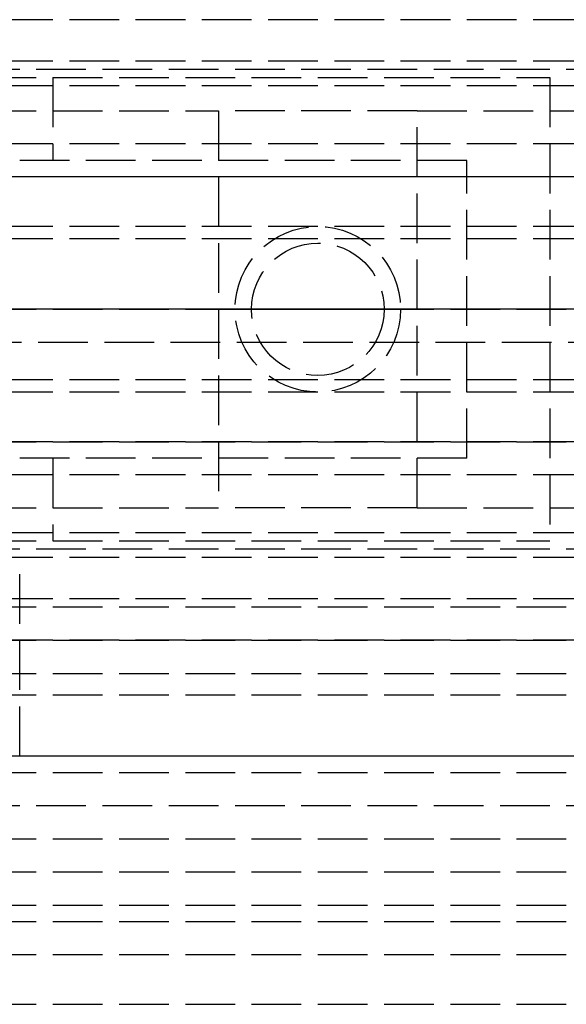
# Model space of a CAD drawing. Header units: millimetres. Extents: x 0 to 2050, y -94 to 94.
# Tile 7 of 16: x 19 to 36, y -21 to 9. Entities that reach past the tile are written whole.
import ezdxf

# ---------------------------------------------------------------- set-up
doc = ezdxf.new("R2010")
doc.units = ezdxf.units.MM
doc.header["$LTSCALE"] = 10
doc.linetypes.add('ALLCAD_Strich', pattern=[0.2, 0.15, -0.05])
doc.layers.add('BESCH_KONT_sich_schn_ansi_2d', color=40, linetype='Continuous')
doc.layers.add('BESCH_KONT_sich_schn_grun_2d', color=10, linetype='Continuous')

msp = doc.modelspace()

# ---------------------------------------------------------------- linework, layer by layer
at = {"layer": 'BESCH_KONT_sich_schn_ansi_2d', "linetype": 'ALLCAD_Strich'}
for p, q in [((0, 0, 2360), (2050, 0, 2360)), ((2050, 0, 2410), (0, 0, 2410)), ((0, 0, 2298.5), (965, 0, 2298.5)), ((2050, 0, 2353.5), (0, 0, 2353.5)), ((2050, 0, 2354), (0, 0, 2354)), ((0, 0, 2351), (2050, 0, 2351)), ((0, 0, 2351.5), (2050, 0, 2351.5)), ((0, 0, 2345), (2050, 0, 2345)), ((80.5, 0, 2299.5), (0, 0, 2299.5)), ((0, 0, 2299), (80.5, 0, 2299)), ((0, 0, 2299.5), (2020, 0, 2299.5)), ((0, 0, 2333), (2020, 0, 2333)), ((0, 0, 2336), (2020, 0, 2336)), ((0, 0, 2339.5), (2020, 0, 2339.5)), ((0, 0, 2343.5), (2020, 0, 2343.5)), ((0, 0, 2342.5), (2020, 0, 2342.5)), ((0, 0, 2344), (2020, 0, 2344)), ((0, 0, 2301), (2020, 0, 2301)), ((0, 0, 2302.5), (2020, 0, 2302.5)), ((2020, 0, 2341.5), (0, 0, 2341.5)), ((2020, 0, 2340.5), (0, 0, 2340.5)), ((0, 0, 2347), (2020, 0, 2347)), ((0, 0, 2335), (2020, 0, 2335)), ((0, 0, 2336.45), (2020, 0, 2336.45)), ((0, 0, 2334.5), (2020, 0, 2334.5)), ((80, 0, 2307), (0.5, 0, 2307)), ((965, 0, 2296), (2, 0, 2296)), ((965, 0, 2254), (2, 0, 2254)), ((963, 0, 9), (2, 0, 9)), ((130, 0, 2274), (2, 0, 2274)), ((130, 0, 2275), (2, 0, 2275)), ((130, 0, 2273), (2, 0, 2273)), ((130, 0, 2260), (2, 0, 2260)), ((123.056, 0, 2288.5), (2, 0, 2288.5)), ((127.869, 0, 2286.5), (2, 0, 2286.5)), ((127.869, 0, 2286.5), (2, 0, 2286.5)), ((123.056, 0, 2288.5), (2, 0, 2288.5)), ((262, 0, 2289), (2, 0, 2289)), ((262, 0, 2257), (2, 0, 2257)), ((262, 0, 2258), (2, 0, 2258)), ((262, 0, 2260), (2, 0, 2260)), ((262, 0, 2273), (2, 0, 2273)), ((262, 0, 2275), (2, 0, 2275)), ((262, 0, 2288), (2, 0, 2288)), ((1005, 0, 2289), (2, 0, 2289)), ((1005, 0, 2256), (2, 0, 2256)), ((1005, 0, 2255), (2, 0, 2255)), ((1005, 0, 2257), (2, 0, 2257)), ((1005, 0, 2290), (2, 0, 2290)), ((1005, 0, 2295), (2, 0, 2295)), ((2, 0, 2258), (1005, 0, 2258)), ((2, 0, 2288), (1005, 0, 2288)), ((2, 0, 2274), (1005, 0, 2274)), ((35, 0, 2326.5), (20, 0, 2326.5)), ((31, 0, 2354.5), (25, 0, 2354.5)), ((31, 0, 2356.5), (25, 0, 2356.5)), ((25, 0, 2356.5), (25, 0, 2354.5)), ((25.5, 0, 2350.5), (30.5, 0, 2350.5)), ((25.5, 0, 2351), (25.5, 0, 2350.5)), ((26, 0, 2356.5), (26, 0, 2351)), ((26, 0, 2356.5), (26, 0, 2354.5)), ((26, 0, 2353.5), (26, 0, 2351)), ((30, 0, 2356.5), (30, 0, 2351)), ((30, 0, 2356.5), (30, 0, 2354.5)), ((30, 0, 2353.5), (30, 0, 2351)), ((30.5, 0, 2351), (30.5, 0, 2350.5)), ((31, 0, 2354.5), (31, 0, 2356.5)), ((32.5, 0, 2326.5), (32.5, 0, 2351)), ((35, 0, 2353.5), (35, 0, 2326.5))]:
    msp.add_line(p, q, dxfattribs=at)
at = {"layer": 'BESCH_KONT_sich_schn_ansi_2d', "linetype": 'ALLCAD_Strich', "extrusion": (0, 1, 0)}
msp.add_arc((-20, 2346.5), 20, 270, 360, dxfattribs=at)
at = {"layer": 'BESCH_KONT_sich_schn_grun_2d', "linetype": 'ALLCAD_Strich'}
for p, q in [((130, 8.75), (2, 8.75)), ((262, 8.75), (2, 8.75)), ((2020, 7.5), (0, 7.5)), ((107, 7.25), (2, 7.25)), ((107, 7.25), (2, 7.25)), ((0, 7), (35, 7)), ((20, 7), (20, 4.5)), ((35, 7), (35, -7)), ((130, 6.75), (2, 6.75)), ((262, 6.75), (2, 6.75)), ((10, 6), (25, 6)), ((31, 6), (25, 6)), ((25, 6), (25, -6)), ((31, -6), (31, 6)), ((31, 6), (1989, 6)), ((2020, 5), (0, 5)), ((32.5, 4.5), (0.017, 4.5)), ((32.5, -4.5), (32.5, 4.5)), ((462.5, 4), (2, 4)), ((130, 4), (2.017, 4)), ((130, 2.5), (2, 2.5)), ((262, 2.13), (2, 2.13)), ((123, 0), (2, 0)), ((123, 0), (2, 0)), ((123.056, -1), (2, -1)), ((123.056, -1), (2, -1)), ((262, -2.13), (2, -2.13)), ((130, -2.5), (2, -2.5)), ((130, -4), (2, -4)), ((2, -4), (462.5, -4)), ((32.5, -4.5), (0, -4.5)), ((20, -4.5), (20, -7)), ((2020, -5), (0, -5)), ((10, -6), (25, -6)), ((31, -6), (25, -6)), ((31, -6), (1989, -6)), ((130, -6.75), (2, -6.75)), ((262, -6.75), (2, -6.75)), ((0, -7), (35, -7)), ((107, -7.25), (2, -7.25)), ((107, -7.25), (2, -7.25)), ((2020, -7.5), (0, -7.5)), ((19, -13.5), (19, -7.5)), ((130, -8.75), (2, -8.75)), ((262, -8.75), (2, -8.75)), ((119.5, -9), (2, -9)), ((262, -10), (2, -10)), ((2, -10), (1005, -10)), ((0, -11), (2020, -11)), ((0, -11.65), (2020, -11.65)), ((262, -13.5), (2, -13.5)), ((1005, -13.5), (2, -13.5)), ((0, -14), (2020, -14)), ((1005, -15), (2, -15)), ((0, -16), (98.369, -16)), ((0, -17), (2050, -17)), ((0, -18), (2020, -18)), ((0, -18.5), (2020, -18.5)), ((0, -19.5), (2050, -19.5)), ((0, -21), (2020, -21))]:
    msp.add_line(p, q, dxfattribs=at)
for radius in [2.5, 2, 2]:
    msp.add_circle((28, 0), radius, dxfattribs=at)

doc.saveas('drawing.dxf')
